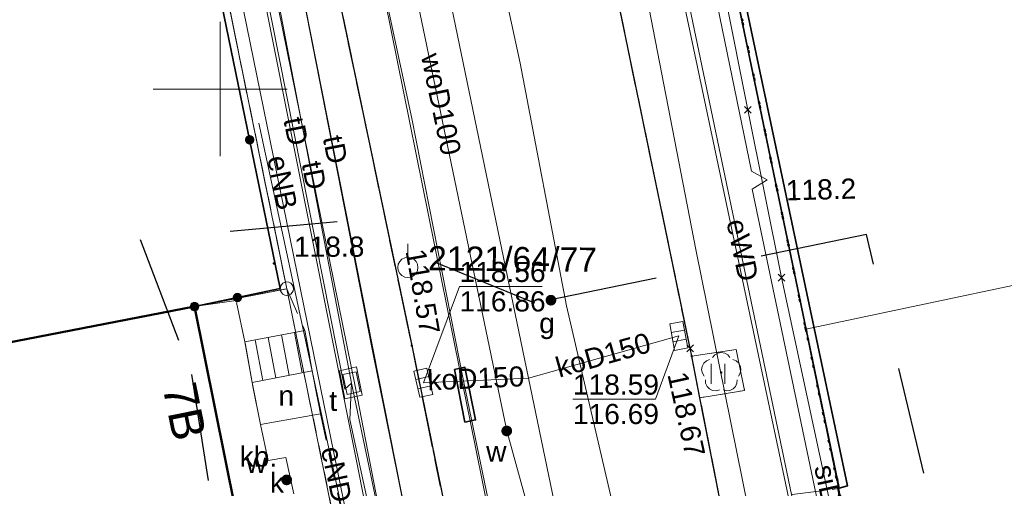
# Model space of a CAD drawing. Extents: x 6472695 to 6473494, y 5822279 to 5823456.
# Tile 28 of 49: x 6472943 to 6472979, y 5822735 to 5822753. Entities that reach past the tile are written whole.
import ezdxf
from ezdxf.enums import TextEntityAlignment as Align

# ---------------------------------------------------------------- set-up
doc = ezdxf.new("R2010")
doc.units = 0
for name, pattern in [('KROPK2', [1, 0.05, -0.95]), ('PRZER1-1', [1, 0.5, -0.5]), ('PRZER2-1', [1.5, 1, -0.5]), ('PRZER3-1', [2, 1.5, -0.5])]:
    doc.linetypes.add(name, pattern=pattern)
doc.layers.get('0').update_dxf_attribs({"color": 253, "linetype": 'CONTINUOUS'})
for name, color, linetype, lineweight in [('EGBD', 253, 'CONTINUOUS', 18), ('EGBD_O', 253, 'CONTINUOUS', 18), ('EGBS', 253, 'CONTINUOUS', 18), ('EGBU', 253, 'CONTINUOUS', 50), ('EGDE', 253, 'CONTINUOUS', 18), ('EGKK', 253, 'CONTINUOUS', 18), ('EGPG', 253, 'CONTINUOUS', 18), ('EGUG', 253, 'CONTINUOUS', 18), ('GEPADR_O', 253, 'CONTINUOUS', 18), ('GESJAE', 253, 'CONTINUOUS', 50), ('GSPPPK', 253, 'CONTINUOUS', 18), ('GSPPPK_O', 253, 'CONTINUOUS', 18), ('GSPPRB', 253, 'CONTINUOUS', 18), ('GUPPRZ_O', 253, 'CONTINUOUS', 18), ('OTKC', 253, 'CONTINUOUS', 18), ('OTKJ', 7, 'CONTINUOUS', 30), ('OTKK', 7, 'CONTINUOUS', 30), ('OTKU', 253, 'CONTINUOUS', 18), ('OTKU_O', 253, 'CONTINUOUS', 18), ('OTOO', 253, 'CONTINUOUS', 35), ('OTRN', 253, 'CONTINUOUS', 13), ('OTRN_O', 253, 'CONTINUOUS', 13), ('OTRS', 253, 'CONTINUOUS', 13), ('OTRS_O', 253, 'CONTINUOUS', 13), ('OTZL', 253, 'CONTINUOUS', 18), ('OTZT', 253, 'CONTINUOUS', 18), ('Ramka sekcyjna', 253, 'CONTINUOUS', 18), ('SUEP', 253, 'CONTINUOUS', 18), ('SUEP_O', 253, 'CONTINUOUS', 18), ('SUGP', 253, 'CONTINUOUS', 18), ('SUGW', 253, 'CONTINUOUS', 18), ('SUGW_O', 253, 'CONTINUOUS', 18), ('SUKK', 253, 'CONTINUOUS', 18), ('SUKP', 253, 'CONTINUOUS', 18), ('SUKP_O', 253, 'CONTINUOUS', 18), ('SUKS_O', 253, 'CONTINUOUS', 18), ('SULO', 253, 'CONTINUOUS', 35), ('SUPK', 253, 'CONTINUOUS', 18), ('SUPW', 253, 'CONTINUOUS', 18), ('SUPW_O', 253, 'CONTINUOUS', 18), ('SUSP', 253, 'CONTINUOUS', 18), ('SUSP_O', 253, 'CONTINUOUS', 18), ('SUTP', 253, 'CONTINUOUS', 18), ('SUTP_O', 253, 'CONTINUOUS', 18), ('SUWP', 253, 'CONTINUOUS', 18), ('SUWP_O', 253, 'CONTINUOUS', 18), ('SUWW', 253, 'CONTINUOUS', 18), ('SUWW_O', 253, 'CONTINUOUS', 18)]:
    doc.layers.add(name, color=color, linetype=linetype, lineweight=lineweight)
doc.styles.add('Arial', font='Arial')

# ---------------------------------------------------------------- blocks, each defined once
blk = doc.blocks.new('D_GUPGZA1')
blk.add_hatch(color=0).paths.add_polyline_path([(-0.2, 0), (-0.193185, -0.051764), (-0.173205, -0.1), (-0.141421, -0.141421), (-0.1, -0.173205), (-0.051764, -0.193185), (0, -0.2), (0.051764, -0.193185), (0.1, -0.173205), (0.141421, -0.141421), (0.173205, -0.1), (0.193185, -0.051764), (0.2, 0), (0.193185, 0.051764), (0.173205, 0.1), (0.141421, 0.141421), (0.1, 0.173205), (0.051764, 0.193185), (0, 0.2), (-0.051764, 0.193185), (-0.1, 0.173205), (-0.141421, 0.141421), (-0.173205, 0.1), (-0.193185, 0.051764)])
blk = doc.blocks.new('D_GUPKKS1')
at = {"color": 0}
blk.add_lwpolyline([(0.5, -0.25), (-0.5, -0.25), (-0.5, 0.25), (0.5, 0.25)], close=True, dxfattribs=at)
for points in [[(-0.175, -0.25), (-0.175, 0.25)], [(0.175, -0.25), (0.175, 0.25)]]:
    blk.add_lwpolyline(points, dxfattribs=at)
blk = doc.blocks.new('D_GUPIWZ1_3')
at = {"color": 0}
blk.add_lwpolyline([(0.375, -0.25), (-0.375, -0.25), (-0.375, 0.25), (0.375, 0.25)], close=True, dxfattribs=at)
blk = doc.blocks.new('D_GUPWZA1')
blk.add_hatch(color=0).paths.add_polyline_path([(-0.2, 0), (-0.193185, -0.051764), (-0.173205, -0.1), (-0.141421, -0.141421), (-0.1, -0.173205), (-0.051764, -0.193185), (0, -0.2), (0.051764, -0.193185), (0.1, -0.173205), (0.141421, -0.141421), (0.173205, -0.1), (0.193185, -0.051764), (0.2, 0), (0.193185, 0.051764), (0.173205, 0.1), (0.141421, 0.141421), (0.1, 0.173205), (0.051764, 0.193185), (0, 0.2), (-0.051764, 0.193185), (-0.1, 0.173205), (-0.141421, 0.141421), (-0.173205, 0.1), (-0.193185, 0.051764)])
blk = doc.blocks.new('D_GSPPRB0')
at = {"color": 0, "lineweight": 18}
for points in [[(-0.12726, -0.12726), (0.12726, 0.12726)], [(-0.12726, 0.12726), (0.12726, -0.12726)]]:
    blk.add_lwpolyline(points, dxfattribs=at)
blk = doc.blocks.new('D_GEPPGD1_1')
at = {"color": 0}
blk.add_lwpolyline([(0, 0.25), (0.077254, 0.237764), (0.146946, 0.202254), (0.202254, 0.146946), (0.237764, 0.077254), (0.25, 0), (0.237764, -0.077254), (0.202254, -0.146946), (0.146946, -0.202254), (0.077254, -0.237764), (0, -0.25), (-0.077254, -0.237764), (-0.146946, -0.202254), (-0.202254, -0.146946), (-0.237764, -0.077254), (-0.25, 0), (-0.237764, 0.077254), (-0.202254, 0.146946), (-0.146946, 0.202254), (-0.077254, 0.237764)], close=True, dxfattribs=at)
blk = doc.blocks.new('D_GEPPGD1_2')
blk.add_hatch(color=0).paths.add_polyline_path([(0, -0.045), (0.013906, -0.042798), (0.02645, -0.036406), (0.036406, -0.02645), (0.042798, -0.013906), (0.045, 0), (0.042798, 0.013906), (0.036406, 0.02645), (0.02645, 0.036406), (0.013906, 0.042798), (0, 0.045), (-0.013906, 0.042798), (-0.02645, 0.036406), (-0.036406, 0.02645), (-0.042798, 0.013906), (-0.045, 0), (-0.042798, -0.013906), (-0.036406, -0.02645), (-0.02645, -0.036406), (-0.013906, -0.042798)])
blk = doc.blocks.new('D_GSPWPS1')
blk.add_hatch(color=0).paths.add_polyline_path([(-0.045, 0), (-0.043467, -0.011647), (-0.038971, -0.0225), (-0.03182, -0.03182), (-0.0225, -0.038971), (-0.011647, -0.043467), (0, -0.045), (0.011647, -0.043467), (0.0225, -0.038971), (0.03182, -0.03182), (0.038971, -0.0225), (0.043467, -0.011647), (0.045, 0), (0.043467, 0.011647), (0.038971, 0.0225), (0.03182, 0.03182), (0.0225, 0.038971), (0.011647, 0.043467), (0, 0.045), (-0.011647, 0.043467), (-0.0225, 0.038971), (-0.03182, 0.03182), (-0.038971, 0.0225), (-0.043467, 0.011647)])
blk = doc.blocks.new('D_GSPRDL1')
blk.add_hatch(color=0).paths.add_polyline_path([(0, -0.045), (0.013906, -0.042798), (0.02645, -0.036406), (0.036406, -0.02645), (0.042798, -0.013906), (0.045, 0), (0.042798, 0.013906), (0.036406, 0.02645), (0.02645, 0.036406), (0.013906, 0.042798), (0, 0.045), (-0.013906, 0.042798), (-0.02645, 0.036406), (-0.036406, 0.02645), (-0.042798, 0.013906), (-0.045, 0), (-0.042798, -0.013906), (-0.036406, -0.02645), (-0.02645, -0.036406), (-0.013906, -0.042798)])
at = {"color": 0}
for points in [[(-0.324277, 0.563333), (-0.240553, 0.662679), (-0.127956, 0.727494), (0, 0.75), (0.127956, 0.727494), (0.240553, 0.662679), (0.324277, 0.563333)], [(-0.635969, -0.134326), (-0.70458, -0.024001), (-0.731429, 0.103115), (-0.713292, 0.231763), (-0.652348, 0.346501), (-0.55591, 0.433559), (-0.435555, 0.482485)], [(0.435555, 0.482485), (0.55591, 0.433559), (0.652348, 0.346501), (0.713292, 0.231763), (0.731429, 0.103115), (0.70458, -0.024001), (0.635969, -0.134326)], [(-0.068773, -0.646351), (-0.194901, -0.677512), (-0.324092, -0.663766), (-0.440839, -0.606763), (-0.531129, -0.513345), (-0.584125, -0.394725), (-0.593465, -0.265141)], [(0.593465, -0.265141), (0.584125, -0.394725), (0.531129, -0.513345), (0.440839, -0.606763), (0.324092, -0.663766), (0.194901, -0.677512), (0.068773, -0.646351)]]:
    blk.add_lwpolyline(points, dxfattribs=at)
blk = doc.blocks.new('D_GSPPPK1')
at = {"color": 0}
blk.add_lwpolyline([(0, 0.875), (0, 0.375)], dxfattribs=at)
blk.add_lwpolyline([(0, 0.375), (0.115881, 0.356646), (0.220419, 0.303381), (0.303381, 0.220419), (0.356646, 0.115881), (0.375, 0), (0.356646, -0.115881), (0.303381, -0.220419), (0.220419, -0.303381), (0.115881, -0.356646), (0, -0.375), (-0.115881, -0.356646), (-0.220419, -0.303381), (-0.303381, -0.220419), (-0.356646, -0.115881), (-0.375, 0), (-0.356646, 0.115881), (-0.303381, 0.220419), (-0.220419, 0.303381), (-0.115881, 0.356646)], close=True, dxfattribs=at)
blk = doc.blocks.new('D_GSPWPN1')
blk.add_hatch(color=0).paths.add_polyline_path([(-0.045, 0), (-0.043467, -0.011647), (-0.038971, -0.0225), (-0.03182, -0.03182), (-0.0225, -0.038971), (-0.011647, -0.043467), (0, -0.045), (0.011647, -0.043467), (0.0225, -0.038971), (0.03182, -0.03182), (0.038971, -0.0225), (0.043467, -0.011647), (0.045, 0), (0.043467, 0.011647), (0.038971, 0.0225), (0.03182, 0.03182), (0.0225, 0.038971), (0.011647, 0.043467), (0, 0.045), (-0.011647, 0.043467), (-0.0225, 0.038971), (-0.03182, 0.03182), (-0.038971, 0.0225), (-0.043467, 0.011647)])
blk = doc.blocks.new('D_KOLO')
blk.add_hatch(color=0).paths.add_polyline_path([(-0.175, 0), (-0.169037, -0.045293), (-0.151554, -0.0875), (-0.123744, -0.123744), (-0.0875, -0.151554), (-0.045293, -0.169037), (0, -0.175), (0.045293, -0.169037), (0.0875, -0.151554), (0.123744, -0.123744), (0.151554, -0.0875), (0.169037, -0.045293), (0.175, 0), (0.169037, 0.045293), (0.151554, 0.0875), (0.123744, 0.123744), (0.0875, 0.151554), (0.045293, 0.169037), (0, 0.175), (-0.045293, 0.169037), (-0.0875, 0.151554), (-0.123744, 0.123744), (-0.151554, 0.0875), (-0.169037, 0.045293)])
blk = doc.blocks.new('D_GSLKOG1')
blk.add_hatch(color=0).paths.add_polyline_path([(-0.175, 0), (-0.169037, -0.045293), (-0.151554, -0.0875), (-0.123744, -0.123744), (-0.0875, -0.151554), (-0.045293, -0.169037), (0, -0.175), (0.045293, -0.169037), (0.0875, -0.151554), (0.123744, -0.123744), (0.151554, -0.0875), (0.169037, -0.045293), (0.175, 0), (0.169037, 0.045293), (0.151554, 0.0875), (0.123744, 0.123744), (0.0875, 0.151554), (0.045293, 0.169037), (0, 0.175), (-0.045293, 0.169037), (-0.0875, 0.151554), (-0.123744, 0.123744), (-0.151554, 0.0875), (-0.169037, 0.045293)])
blk = doc.blocks.new('D_GSSUTR1')
at = {"color": 0}
for points in [[(-0.25666, 0.36165), (-0.25666, -0.38835)], [(0.24334, -0.38835), (0.24334, 0.36165)]]:
    blk.add_lwpolyline(points, dxfattribs=at)

msp = doc.modelspace()

# ---------------------------------------------------------------- linework, layer by layer
at = {"linetype": 'PRZER1-1', "ltscale": 8}
msp.add_lwpolyline([(6473015.972, 5822668.559), (6472994.902, 5822657.921), (6472974.069, 5822744.59), (6472961.713, 5822742.027), (6472954.353, 5822745.057), (6472947.022, 5822744.395), (6472948.935, 5822739.377), (6472963.077, 5822649.636), (6472954.471, 5822643.913), (6472941.488, 5822630.565), (6472903.408, 5822616.646), (6472870.365, 5822615.347)], dxfattribs=at)
at = {"layer": 'EGBD', "linetype": 'Continuous'}
msp.add_lwpolyline([(6472951.192, 5822739.076), (6472953.432, 5822739.509), (6472953.735, 5822737.906), (6472951.504, 5822737.518)], close=True, dxfattribs=at)
at = {"layer": 'EGBS', "linetype": 'Continuous'}
msp.add_lwpolyline([(6472950.919, 5822740.593), (6472953.155, 5822741.014), (6472953.432, 5822739.509), (6472951.192, 5822739.076)], close=True, dxfattribs=at)
for points in [[(6472951.3, 5822740.665), (6472951.585, 5822739.152)], [(6472951.791, 5822740.757), (6472952.076, 5822739.247)], [(6472952.283, 5822740.85), (6472952.567, 5822739.342)], [(6472952.774, 5822740.942), (6472953.058, 5822739.437)]]:
    msp.add_lwpolyline(points, dxfattribs=at)
at = {"layer": 'EGBU', "linetype": 'Continuous'}
msp.add_lwpolyline([(6472901.423, 5822724.939), (6472901.551, 5822724.353), (6472898.547, 5822723.697), (6472897.627, 5822726.351), (6472899.984, 5822727.092), (6472899.013, 5822731.639), (6472927.851, 5822737.797), (6472949.048, 5822741.904), (6472950.559, 5822734.383), (6472946.035, 5822733.479), (6472945.789, 5822734.631), (6472939.038, 5822733.156)], close=True, dxfattribs=at)
at = {"layer": 'EGDE', "linetype": 'Continuous'}
for points in [[(6472834.805, 5822767.83), (6472826.569, 5822788.951), (6472850.077, 5822794.49), (6472853.875, 5822781.261), (6472890.974, 5822788.04), (6472889.812, 5822794.438), (6472894.702, 5822797.766), (6472939.279, 5822807.142), (6472952.484, 5822742.57), (6472927.851, 5822737.797), (6472888.413, 5822729.376), (6472884.415, 5822728.634)], [(6472967.274, 5822669.7), (6472962.802, 5822692.677), (6472961.865, 5822697.069), (6472961.777, 5822697.051), (6472958.31, 5822714.123), (6472958.398, 5822714.141), (6472957.905, 5822716.571), (6472958.022, 5822716.596), (6472957.186, 5822720.63), (6472956.55, 5822723.552), (6472955.911, 5822726.484), (6472955.765, 5822726.453), (6472952.484, 5822742.57), (6472939.279, 5822807.142)], [(6472968.58, 5822756.733), (6472971.81, 5822741.062), (6472974.436, 5822728.319), (6472983.712, 5822683.306), (6472985.511, 5822675.128)]]:
    msp.add_lwpolyline(points, dxfattribs=at)
for points in [[(6472996.959, 5822746.371), (6472993.723, 5822762.04), (6472968.58, 5822756.733), (6472971.81, 5822741.062)], [(6472971.81, 5822741.062), (6472996.959, 5822746.371), (6472999.59, 5822733.629), (6472974.436, 5822728.319)], [(6472952.484, 5822742.57), (6472955.765, 5822726.453), (6472955.911, 5822726.484), (6472956.55, 5822723.552), (6472943.305, 5822720.903), (6472938.082, 5822728.458), (6472918.805, 5822724.291), (6472910.22, 5822714.316), (6472910.897, 5822711.383), (6472899.315, 5822698.123), (6472888.413, 5822729.376), (6472927.851, 5822737.797)]]:
    msp.add_lwpolyline(points, close=True, dxfattribs=at)
at = {"layer": 'EGKK', "linetype": 'PRZER3-1'}
msp.add_lwpolyline([(6472993.723, 5822762.04), (6472995.914, 5822762.502), (6473022.067, 5822767.887), (6473021.856, 5822756.527), (6473021.873, 5822751.629), (6473021.917, 5822738.342), (6473021.934, 5822733.29), (6473022.826, 5822725.573), (6473024.755, 5822718.152), (6473027.571, 5822708.54), (6473026.58, 5822708.278), (6473015.558, 5822705.186), (6473012.786, 5822704.409), (6473014.184, 5822699.902), (6473006.856, 5822688.422), (6472983.712, 5822683.306), (6472974.436, 5822728.319), (6472971.81, 5822741.062), (6472968.58, 5822756.733)], close=True, dxfattribs=at)
at = {"layer": 'EGUG', "linetype": 'PRZER1-1'}
for points in [[(6472899.469, 5822999.899), (6472917.65, 5823004.794), (6472920.649, 5822991.501), (6472928.157, 5822955.753), (6472929.079, 5822951.365), (6472936.793, 5822912.543), (6472940.611, 5822894.274), (6472943.619, 5822878.041), (6472948.289, 5822855.269), (6472951.032, 5822841.888), (6472951.84, 5822837.976), (6472956.948, 5822813.18), (6472962.286, 5822787.279), (6472962.749, 5822785.03), (6472968.58, 5822756.733), (6472971.81, 5822741.062), (6472974.436, 5822728.319), (6472983.712, 5822683.306), (6472985.511, 5822675.128), (6472989.405, 5822656.048), (6472990.114, 5822652.615), (6472993.586, 5822651.164)], [(6472834.805, 5822767.83), (6472826.569, 5822788.951), (6472850.077, 5822794.49), (6472853.875, 5822781.261), (6472890.974, 5822788.04), (6472889.812, 5822794.438), (6472894.702, 5822797.766), (6472939.279, 5822807.142), (6472952.484, 5822742.57), (6472927.851, 5822737.797), (6472888.413, 5822729.376), (6472884.415, 5822728.634)], [(6472966.067, 5822637.488), (6472971.62, 5822648.488), (6472967.274, 5822669.7), (6472962.802, 5822692.677), (6472961.865, 5822697.069), (6472961.777, 5822697.051), (6472958.31, 5822714.123), (6472958.398, 5822714.141), (6472957.905, 5822716.571), (6472958.022, 5822716.596), (6472957.186, 5822720.63), (6472956.55, 5822723.552), (6472955.911, 5822726.484), (6472955.765, 5822726.453), (6472952.484, 5822742.57), (6472939.279, 5822807.142)], [(6472888.413, 5822729.376), (6472927.851, 5822737.797), (6472952.484, 5822742.57), (6472955.765, 5822726.453), (6472955.911, 5822726.484), (6472956.55, 5822723.552), (6472957.186, 5822720.63), (6472958.022, 5822716.596), (6472957.905, 5822716.571), (6472958.398, 5822714.141), (6472958.31, 5822714.123), (6472961.777, 5822697.051), (6472961.865, 5822697.069), (6472962.802, 5822692.677), (6472955.248, 5822691.202), (6472946.542, 5822689.043), (6472931.567, 5822685.035), (6472912.569, 5822680.002)]]:
    msp.add_lwpolyline(points, dxfattribs=at)
msp.add_lwpolyline([(6472993.723, 5822762.04), (6472995.914, 5822762.502), (6473022.067, 5822767.887), (6473021.856, 5822756.527), (6473021.873, 5822751.629), (6473021.917, 5822738.342), (6473021.934, 5822733.29), (6473022.826, 5822725.573), (6473024.755, 5822718.152), (6473027.571, 5822708.54), (6473026.58, 5822708.278), (6473015.558, 5822705.186), (6473012.786, 5822704.409), (6473014.184, 5822699.902), (6473006.856, 5822688.422), (6472983.712, 5822683.306), (6472974.436, 5822728.319), (6472971.81, 5822741.062), (6472968.58, 5822756.733)], close=True, dxfattribs=at)
at = {"layer": 'GESJAE', "linetype": 'KROPK2'}
for points in [[(6473105.093, 5822706.119), (6473085.725, 5822699.252), (6473085.221, 5822702.048), (6473043.572, 5822688.83), (6473036.979, 5822676.431), (6473019.754, 5822666.385), (6472997.964, 5822653.729), (6472993.586, 5822651.164), (6472990.114, 5822652.615), (6472989.405, 5822656.048), (6472985.511, 5822675.128), (6472983.712, 5822683.306), (6472974.436, 5822728.319), (6472971.81, 5822741.062), (6472968.58, 5822756.733), (6472962.749, 5822785.03), (6472962.286, 5822787.279), (6472956.948, 5822813.18), (6472951.84, 5822837.976), (6472951.032, 5822841.888), (6472948.289, 5822855.269), (6472943.619, 5822878.041)], [(6472968.58, 5822756.733), (6472971.81, 5822741.062), (6472974.436, 5822728.319), (6472983.712, 5822683.306), (6472985.511, 5822675.128)]]:
    msp.add_lwpolyline(points, dxfattribs=at)
at = {"layer": 'GUPPRZ_O', "linetype": 'Continuous', "flags": 128}
for points in [[(6472957.568, 5822739.071), (6472958.916, 5822742.647), (6472961.996, 5822742.647)], [(6472967.079, 5822740.812), (6472966.218, 5822738.455), (6472963.138, 5822738.455)]]:
    msp.add_lwpolyline(points, dxfattribs=at)
at = {"layer": 'OTKC', "linetype": 'PRZER2-1'}
msp.add_lwpolyline([(6472973.03, 5822735.13), (6472971.606, 5822742.052), (6472968.58, 5822756.733), (6472967.369, 5822762.61), (6472965.129, 5822773.482), (6472963.409, 5822781.827), (6472962.749, 5822785.03), (6472962.337, 5822787.028), (6472962.293, 5822787.244), (6472962.192, 5822787.736), (6472959.06, 5822787.093), (6472958.096, 5822786.122), (6472959.931, 5822777.334), (6472963.702, 5822758.682), (6472967.504, 5822740.352), (6472967.563, 5822740.055), (6472969.214, 5822740.307), (6472969.533, 5822738.781), (6472967.868, 5822738.509), (6472968.6, 5822734.8), (6472969.82, 5822734.71)], close=True, dxfattribs=at)
msp.add_lwpolyline([(6472945.672, 5822775.88), (6472952.484, 5822742.57), (6472953.155, 5822741.014), (6472953.432, 5822739.509), (6472953.735, 5822737.906), (6472954.734, 5822733.265), (6472955.153, 5822731.165), (6472955.442, 5822729.699), (6472955.748, 5822726.964), (6472959.712, 5822727.874), (6472957.719, 5822737.554), (6472957.134, 5822740.45), (6472951.692, 5822766.398)], dxfattribs=at)
at = {"layer": 'OTKJ', "linetype": 'PRZER3-1'}
for points in [[(6472931.861, 5822839.918, -0.380611), (6472937.507, 5822836.251), (6472942.693, 5822810.889), (6472948.329, 5822782.873), (6472951.692, 5822766.398), (6472957.134, 5822740.45), (6472959.712, 5822727.874), (6472961.723, 5822717.918), (6472967.695, 5822688.679), (6472971.925, 5822668.471), (6472976.704, 5822644.787)], [(6472984.668, 5822656.413), (6472981.646, 5822671.355, -0.403482), (6472984.237, 5822674.85), (6472985.511, 5822675.128), (6472983.712, 5822683.306), (6472983.816, 5822683.524), (6472982.373, 5822683.273, -0.370834), (6472978.748, 5822685.247), (6472977.066, 5822693.816), (6472976.764, 5822695.285), (6472974.843, 5822704.636), (6472974.55, 5822706.065), (6472972.816, 5822714.504), (6472972.531, 5822715.893), (6472971.985, 5822718.548), (6472970.785, 5822724.309), (6472970.487, 5822725.742), (6472969.74, 5822729.33), (6472968.6, 5822734.8), (6472967.868, 5822738.509), (6472967.563, 5822740.055), (6472967.504, 5822740.352), (6472963.702, 5822758.682)]]:
    msp.add_lwpolyline(points, format="xyb", dxfattribs=at)
at = {"layer": 'OTKK', "linetype": 'Continuous'}
for points in [[(6472922.271, 5822838.066), (6472931.861, 5822839.918, -0.380611), (6472937.507, 5822836.251), (6472942.693, 5822810.889), (6472948.329, 5822782.873), (6472951.692, 5822766.398), (6472957.134, 5822740.45)], [(6472983.816, 5822683.524), (6472982.373, 5822683.273, -0.370834), (6472978.748, 5822685.247), (6472977.066, 5822693.816), (6472976.764, 5822695.285), (6472974.843, 5822704.636), (6472974.55, 5822706.065), (6472972.816, 5822714.504), (6472972.531, 5822715.893), (6472971.985, 5822718.548), (6472970.785, 5822724.309), (6472970.487, 5822725.742), (6472968.6, 5822734.8), (6472967.868, 5822738.509), (6472967.563, 5822740.055), (6472967.504, 5822740.352), (6472963.702, 5822758.682)]]:
    msp.add_lwpolyline(points, format="xyb", dxfattribs=at)
msp.add_lwpolyline([(6472957.134, 5822740.45), (6472959.712, 5822727.874), (6472961.723, 5822717.918), (6472967.695, 5822688.679), (6472971.925, 5822668.471), (6472976.704, 5822644.787)], dxfattribs=at)
at = {"layer": 'OTKU', "linetype": 'PRZER3-1'}
msp.add_lwpolyline([(6472952.704, 5822729.154), (6472953.804, 5822729.354), (6472953.607, 5822730.888), (6472953.157, 5822732.973), (6472952.452, 5822736.29), (6472951.789, 5822736.177), (6472951.504, 5822737.518), (6472951.192, 5822739.076), (6472950.919, 5822740.593), (6472950.599, 5822742.128), (6472949.048, 5822741.904), (6472950.559, 5822734.383), (6472951.598, 5822734.61)], close=True, dxfattribs=at)
at = {"layer": 'OTOO', "linetype": 'Continuous'}
for points in [[(6472945.42, 5822775.68), (6472952.24, 5822742.58), (6472949.048, 5822741.904)], [(6472973.051, 5822735.151), (6472968.565, 5822756.745), (6472968.81, 5822756.78)], [(6472968.81, 5822756.78), (6472973.365, 5822735.235), (6472973.051, 5822735.151)]]:
    msp.add_lwpolyline(points, dxfattribs=at)
at = {"layer": 'OTZT', "linetype": 'PRZER2-1'}
msp.add_lwpolyline([(6472967.563, 5822740.055), (6472967.868, 5822738.509), (6472969.533, 5822738.781), (6472969.214, 5822740.307)], close=True, dxfattribs=at)
at = {"layer": 'Ramka sekcyjna', "linetype": 'Continuous', "flags": 128}
for points in [[(6472950, 5822750), (6472950, 5822752.5)], [(6472952.5, 5822750), (6472947.5, 5822750)], [(6472952.5, 5822750), (6472947.5, 5822750)], [(6472950, 5822750), (6472950, 5822747.5)]]:
    msp.add_lwpolyline(points, dxfattribs=at)
at = {"layer": 'SUEP', "linetype": 'Continuous'}
for points in [[(6472932.32, 5822921.092), (6472937.477, 5822895.528), (6472941.528, 5822875.051), (6472953.432, 5822818.486), (6472964.766, 5822765.08), (6472976.973, 5822707.351), (6472988.372, 5822655.812), (6472991.479, 5822646.772), (6472996.793, 5822637.16), (6472991.463, 5822633.139), (6472991.208, 5822631.963), (6472993.911, 5822632.301)], [(6472971.211, 5822735.207), (6472967.537, 5822752.779), (6472964.945, 5822765.126), (6472961.286, 5822781.253), (6472958.596, 5822794.435), (6472955.796, 5822807.614), (6472953.432, 5822818.486), (6472950.958, 5822830.749), (6472948.295, 5822843.329), (6472945.93, 5822854.744), (6472944.164, 5822863.308), (6472941.69, 5822875.975), (6472941.119, 5822878.62), (6472939.136, 5822888.29), (6472937.017, 5822894.606)], [(6472949.95, 5822831.438), (6472951.187, 5822824.918), (6472953.191, 5822814.443), (6472953.492, 5822812.582), (6472954.243, 5822808.128), (6472955.547, 5822801.557), (6472957.632, 5822793.045), (6472961.142, 5822776.024), (6472963.364, 5822765.7), (6472965.495, 5822755.498), (6472967.716, 5822744.028), (6472970.326, 5822731.154), (6472972.907, 5822718.639), (6472975.248, 5822707.591)], [(6472942.707, 5822792.377), (6472943.115, 5822790.879), (6472944.22, 5822789.471), (6472944.404, 5822787.569), (6472944.388, 5822784.657), (6472949.309, 5822760.092), (6472950.216, 5822758.652), (6472949.988, 5822757.27), (6472955.487, 5822730.325), (6472956.512, 5822728.799), (6472956.575, 5822727.485), (6472955.814, 5822726.208), (6472956.167, 5822726.229), (6472958.36, 5822718.167), (6472962.029, 5822699.727), (6472962.805, 5822698.203), (6472962.587, 5822697.034)], [(6472977.798, 5822707.549), (6472974.811, 5822722.192), (6472972.14, 5822735.201), (6472969.814, 5822746.279), (6472970.368, 5822746.622), (6472969.787, 5822746.939), (6472966.88, 5822761.075)], [(6472951.446, 5822748.735), (6472953.005, 5822741.457), (6472955.507, 5822729.834), (6472956.798, 5822727.793), (6472957.256, 5822726.511), (6472959.047, 5822718.141)], [(6472971.211, 5822735.207), (6472976.973, 5822707.351)]]:
    msp.add_lwpolyline(points, dxfattribs=at)
at = {"layer": 'SUGP', "linetype": 'Continuous'}
for points in [[(6472965.708, 5822707.548), (6472965.333, 5822709.322), (6472961.52, 5822727.288), (6472959.076, 5822739.073), (6472957.14, 5822748.903), (6472954.43, 5822761.486), (6472952.758, 5822769.404), (6472952.056, 5822773.447), (6472950.725, 5822779.841), (6472949.296, 5822787.42), (6472948.872, 5822789.81), (6472946.295, 5822803.48), (6472943.755, 5822815.782), (6472942.285, 5822822.896), (6472941.026, 5822829.766), (6472939.874, 5822835.232), (6472938.814, 5822840.492), (6472937.678, 5822846.529), (6472936.433, 5822850.703)], [(6472965.006, 5822709.52), (6472962.045, 5822724.149), (6472959.314, 5822737.646), (6472958.918, 5822739.604), (6472951.987, 5822773.856), (6472949.826, 5822784.535), (6472949.232, 5822787.472), (6472948.702, 5822790.089), (6472948.638, 5822790.409), (6472942.022, 5822823.082), (6472939.501, 5822835.536), (6472938.12, 5822842.355)], [(6472941.748, 5822842.509), (6472943.493, 5822834.716), (6472945.048, 5822827.52), (6472945.25, 5822824.991), (6472945.584, 5822824.933), (6472948.296, 5822811.277), (6472951.802, 5822795.069), (6472953.477, 5822786.806), (6472956.148, 5822774.639), (6472956.338, 5822773.989), (6472958.383, 5822763.86), (6472961.178, 5822750.959), (6472962.903, 5822741.935), (6472964.991, 5822732.924), (6472968.759, 5822715.213), (6472971.845, 5822699.158)]]:
    msp.add_lwpolyline(points, dxfattribs=at)
at = {"layer": 'SUKP', "linetype": 'Continuous'}
for points in [[(6472968.378, 5822705.984), (6472965.448, 5822720.123), (6472963.665, 5822728.724), (6472961.486, 5822739.239), (6472954.771, 5822771.644), (6472951.683, 5822786.719), (6472951.434, 5822787.938), (6472948.641, 5822801.495)], [(6472967.079, 5822740.812), (6472961.486, 5822739.239)], [(6472957.568, 5822739.071), (6472961.486, 5822739.239)]]:
    msp.add_lwpolyline(points, dxfattribs=at)
at = {"layer": 'SULO', "linetype": 'Continuous'}
msp.add_lwpolyline([(6472958.722, 5822739.564), (6472959.118, 5822737.607), (6472959.51, 5822737.686), (6472959.114, 5822739.644)], close=True, dxfattribs=at)
at = {"layer": 'SUPK', "linetype": 'Continuous'}
msp.add_lwpolyline([(6472954.442, 5822739.507), (6472954.649, 5822738.471), (6472955.295, 5822738.61), (6472955.076, 5822739.661)], close=True, dxfattribs=at)
at = {"layer": 'SUSP', "linetype": 'Continuous'}
msp.add_lwpolyline([(6472974.226, 5822727.522), (6472970.904, 5822742.983), (6472969.651, 5822749.225), (6472968.022, 5822757.395), (6472965.001, 5822771.72), (6472963.678, 5822778.647), (6472962.64, 5822783.385), (6472960.633, 5822792.599), (6472958.861, 5822800.744), (6472956.594, 5822810.332), (6472954.138, 5822824.33), (6472952.793, 5822830.421), (6472951.115, 5822839.117), (6472949.51, 5822848.346), (6472947.998, 5822855.859), (6472947.338, 5822860.124), (6472945.449, 5822868.861), (6472943.323, 5822877.956)], dxfattribs=at)
at = {"layer": 'SUTP', "linetype": 'Continuous'}
for points in [[(6472917.039, 5822921.372), (6472929.961, 5822858.972), (6472946.714, 5822778.126), (6472960.778, 5822707.588), (6472973.118, 5822646.946), (6472974.318, 5822640.305)], [(6472974.318, 5822640.305), (6472973.225, 5822648.761), (6472961.815, 5822709.347), (6472933.529, 5822852.34), (6472931.016, 5822863.671), (6472926.089, 5822887.63)], [(6472962.197, 5822707.707), (6472961.815, 5822709.347), (6472959.632, 5822720.509), (6472956.909, 5822734.177), (6472955.649, 5822740.377), (6472952.769, 5822755.09), (6472950.359, 5822767.29), (6472948.76, 5822775.602), (6472946.622, 5822786.089), (6472944.574, 5822796.851), (6472942.12, 5822809.501), (6472939.711, 5822821.724), (6472937.55, 5822833.138), (6472935.389, 5822844.036), (6472933.341, 5822853.984), (6472930.37, 5822867.964), (6472928.027, 5822879.199), (6472926.339, 5822887.596)], [(6472960.604, 5822707.679), (6472958.241, 5822719.517), (6472956.737, 5822726.778), (6472956.737, 5822728.898), (6472954.829, 5822737.7), (6472954.895, 5822739.055), (6472954.643, 5822738.829), (6472950.845, 5822758.004), (6472949.865, 5822762.33), (6472948.003, 5822771.826), (6472946.714, 5822778.126), (6472944.852, 5822787.866), (6472943.635, 5822792.178), (6472942.561, 5822798.534), (6472940.366, 5822808.487), (6472939.05, 5822816.509), (6472937.333, 5822824.236), (6472937.466, 5822825.304), (6472936.713, 5822826.571), (6472934.469, 5822837.667), (6472933.133, 5822845.048), (6472931.414, 5822853.88), (6472930.306, 5822858.786)], [(6472934.911, 5822838.308), (6472937.466, 5822825.304), (6472955.037, 5822738.883), (6472959.885, 5822713.892), (6472964.04, 5822692.848), (6472967.122, 5822678.648), (6472970.718, 5822661.831), (6472973.085, 5822648.254), (6472974.318, 5822640.305)], [(6472940.712, 5822809.644), (6472942.563, 5822800.085), (6472944.923, 5822788.474), (6472947.303, 5822777.398), (6472949.368, 5822766.942), (6472951.94, 5822754.493), (6472954.895, 5822739.055), (6472957.011, 5822728.924), (6472959.885, 5822713.892), (6472961.432, 5822707.355)]]:
    msp.add_lwpolyline(points, dxfattribs=at)
at = {"layer": 'SUWP', "linetype": 'Continuous'}
msp.add_lwpolyline([(6472967.26, 5822707.57), (6472964.656, 5822719.642), (6472962.75, 5822728.887), (6472961.642, 5822733.771), (6472960.674, 5822737.276), (6472955.628, 5822761.57)], dxfattribs=at)

# ---------------------------------------------------------------- block references
at = {"layer": 'EGPG', "linetype": 'Continuous'}
for name, p in [('D_GEPPGD1_1', (6472952.484, 5822742.57)), ('D_GEPPGD1_2', (6472971.81, 5822741.062))]:
    msp.add_blockref(name, p, dxfattribs=at)
at = {"layer": 'GSPPPK', "linetype": 'Continuous'}
msp.add_blockref('D_GSPPPK1', (6472956.992, 5822743.361), dxfattribs=at)
at = {"layer": 'GSPPRB', "linetype": 'Continuous'}
for p in [(6472969.651, 5822749.225), (6472970.904, 5822742.983), (6472949.048, 5822741.904), (6472967.504, 5822740.352), (6472967.504, 5822740.352), (6472967.504, 5822740.352), (6472967.504, 5822740.352), (6472967.504, 5822740.352)]:
    msp.add_blockref('D_GSPPRB0', p, dxfattribs=at)
at = {"layer": 'OTOO', "linetype": 'Continuous'}
for name, p, rotation in [('D_KOLO', (6472951.1, 5822748.111), 281.6424251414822), ('D_KOLO', (6472951.1, 5822748.111), 281.6424251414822), ('D_KOLO', (6472950.644, 5822742.242), 191.9573926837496), ('D_KOLO', (6472950.644, 5822742.242), 191.9573926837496), ('D_GSLKOG1', (6472949.048, 5822741.904), 191.9573926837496)]:
    msp.add_blockref(name, p, dxfattribs=dict(at, rotation=rotation))
at = {"layer": 'OTRN', "linetype": 'Continuous'}
msp.add_blockref('D_GSPWPN1', (6472952, 5822743.51), dxfattribs=at)
at = {"layer": 'OTRS', "linetype": 'Continuous'}
for p in [(6472957.134, 5822740.45), (6472967.563, 5822740.055)]:
    msp.add_blockref('D_GSPWPS1', p, dxfattribs=at)
at = {"layer": 'OTZL', "linetype": 'Continuous'}
msp.add_blockref('D_GSPRDL1', (6472968.662, 5822739.447), dxfattribs=at)
at = {"layer": 'OTZT', "linetype": 'Continuous'}
msp.add_blockref('D_GSSUTR1', (6472968.548, 5822739.413), dxfattribs=at)
at = {"layer": 'SUGW', "linetype": 'Continuous'}
msp.add_blockref('D_GUPGZA1', (6472962.319, 5822742.142), dxfattribs=at)
at = {"layer": 'SUKK', "linetype": 'Continuous'}
for p, rotation in [((6472967.079, 5822740.812), 100.4702421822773), ((6472957.568, 5822739.071), 102.5409916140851)]:
    msp.add_blockref('D_GUPKKS1', p, dxfattribs=dict(at, rotation=rotation))
at = {"layer": 'SUPW', "linetype": 'Continuous', "rotation": 101.5969775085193}
msp.add_blockref('D_GUPIWZ1_3', (6472954.895, 5822739.055), dxfattribs=at)
at = {"layer": 'SUWW', "linetype": 'Continuous', "rotation": 97.41824045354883}
msp.add_blockref('D_GUPWZA1', (6472960.674, 5822737.276), dxfattribs=at)
at = {"layer": 'SUWW', "linetype": 'Continuous'}
msp.add_blockref('D_GUPWZA1', (6472952.477, 5822735.454), dxfattribs=at)

# ---------------------------------------------------------------- texts
at = {"layer": 'EGBD_O', "linetype": 'Continuous', "style": 'Arial'}
msp.add_text('n', height=0.75, dxfattribs=at).set_placement((6472952.464, 5822738.21, 10.8), align=Align.CENTER)
at = {"layer": 'GEPADR_O', "linetype": 'Continuous', "style": 'Arial'}
msp.add_text('7B', height=1.25, rotation=281.4592, dxfattribs=at).set_placement((6472947.849, 5822738.929, 10.8))
at = {"layer": 'GSPPPK_O', "linetype": 'Continuous', "style": 'Arial'}
msp.add_text('2121/64/77', height=0.9, rotation=359.5015, dxfattribs=at).set_placement((6472957.738, 5822743.253, 10.8))
at = {"layer": 'GUPPRZ_O', "linetype": 'Continuous', "style": 'Arial'}
msp.add_text('118.2', height=0.75, rotation=1.5737, dxfattribs=at).set_placement((6472971.076, 5822745.854, 10.8))
for s, p in [('118.56', (6472958.916, 5822742.819, 10.8)), ('116.86', (6472958.916, 5822741.724, 10.8)), ('118.59', (6472963.138, 5822738.627, 10.8)), ('116.69', (6472963.138, 5822737.532, 10.8))]:
    msp.add_text(s, height=0.75, dxfattribs=at).set_placement(p)
at = {"layer": 'OTKU_O', "linetype": 'Continuous', "style": 'Arial'}
msp.add_text('kb.', height=0.75, dxfattribs=at).set_placement((6472951.426, 5822735.946, 10.8), align=Align.CENTER)
at = {"layer": 'OTRN_O', "linetype": 'Continuous', "style": 'Arial'}
msp.add_text('118.8', height=0.75, dxfattribs=at).set_placement((6472952.75, 5822743.76, 10.8))
at = {"layer": 'OTRS_O', "linetype": 'Continuous', "style": 'Arial'}
msp.add_text('118.57', height=0.75, rotation=279.99, dxfattribs=at).set_placement((6472957.457, 5822740.819, 10.8), align=Align.RIGHT)
msp.add_text('118.67', height=0.75, rotation=282.3954, dxfattribs=at).set_placement((6472966.653, 5822739.38, 10.8))
at = {"layer": 'SUEP_O', "linetype": 'Continuous', "style": 'Arial'}
for s, rotation, p in [('eNB', 281.5339, (6472951.953, 5822746.445, 10.8)), ('eWD', 281.8094, (6472969.087, 5822743.933, 10.8)), ('eND', 282.1483, (6472953.969, 5822735.584, 10.8))]:
    msp.add_text(s, height=0.75, rotation=rotation, dxfattribs=at).set_placement(p, align=Align.CENTER)
at = {"layer": 'SUGW_O', "linetype": 'Continuous', "style": 'Arial'}
msp.add_text('g', height=0.75, dxfattribs=at).set_placement((6472962.464, 5822740.915, 10.8), align=Align.RIGHT)
at = {"layer": 'SUKP_O', "linetype": 'Continuous', "style": 'Arial'}
for rotation, p in [(15.7083, (6472964.362, 5822739.743, 10.8)), (2.4553, (6472959.54, 5822738.862, 10.8))]:
    msp.add_text('koD150', height=0.75, rotation=rotation, dxfattribs=at).set_placement(p, align=Align.CENTER)
at = {"layer": 'SUKS_O', "linetype": 'Continuous', "style": 'Arial'}
msp.add_text('k', height=0.75, dxfattribs=at).set_placement((6472952.381, 5822734.975, 10.8), align=Align.RIGHT)
at = {"layer": 'SUPW_O', "linetype": 'Continuous', "style": 'Arial'}
msp.add_text('t', height=0.75, dxfattribs=at).set_placement((6472954.356, 5822738.02, 10.8), align=Align.RIGHT)
at = {"layer": 'SUSP_O', "linetype": 'Continuous', "style": 'Arial'}
msp.add_text('siD', height=0.75, rotation=282.1264, dxfattribs=at).set_placement((6472972.278, 5822735.191, 10.8), align=Align.CENTER)
at = {"layer": 'SUTP_O', "linetype": 'Continuous', "style": 'Arial'}
for rotation, p in [(281.2036, (6472952.456, 5822748.359, 10.8)), (281.0753, (6472953.921, 5822747.677, 10.8)), (280.836, (6472953.129, 5822746.719, 10.8))]:
    msp.add_text('tD', height=0.75, rotation=rotation, dxfattribs=at).set_placement(p, align=Align.CENTER)
at = {"layer": 'SUWP_O', "linetype": 'Continuous', "style": 'Arial'}
msp.add_text('woD100', height=0.75, rotation=281.7338, dxfattribs=at).set_placement((6472957.864, 5822749.363, 10.8), align=Align.CENTER)
at = {"layer": 'SUWW_O', "linetype": 'Continuous', "style": 'Arial'}
for p in [(6472960.663, 5822736.133, 10.8), (6472951.727, 5822735.704, 10.8)]:
    msp.add_text('w', height=0.75, dxfattribs=at).set_placement(p, align=Align.RIGHT)

doc.saveas('drawing.dxf')
